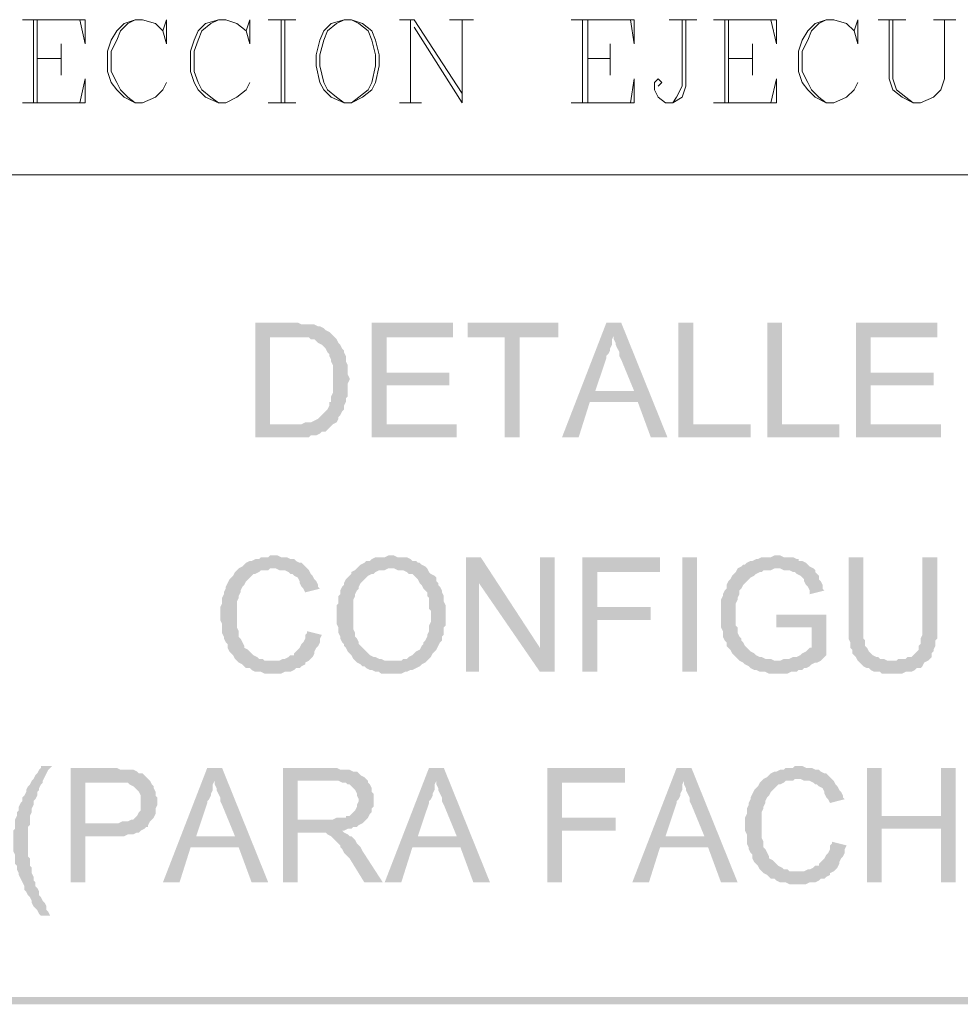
# Model space of a CAD drawing. Header units: millimetres. Extents: x 7 to 203, y 3 to 294.
# Tile 5 of 15: x 82 to 104, y 3 to 26. Entities that reach past the tile are written whole.
import ezdxf

# ---------------------------------------------------------------- set-up
doc = ezdxf.new("R2010")
doc.units = ezdxf.units.MM
doc.layers.add('DGE_CONTORNOS', color=7, linetype='Continuous', lineweight=0)
doc.layers.add('DGE_RELLENO', color=7, linetype='Continuous', lineweight=0)

msp = doc.modelspace()

# ---------------------------------------------------------------- hatches: boundary and pattern name
at = {"layer": 'DGE_RELLENO', "true_color": 0x000000}
for points in [[(88.773, 18.8666), (87.884, 18.8666), (87.884, 16.2419), (89.1117, 16.2419), (89.154, 16.2843), (89.281, 16.2843), (89.3657, 16.3266), (89.408, 16.3689), (89.4927, 16.3689), (89.535, 16.4113), (89.5773, 16.4536), (89.6197, 16.4959), (89.662, 16.5383), (88.2227, 16.5383), (88.2227, 18.5279), (88.773, 18.5279), (89.662, 18.5703), (89.6197, 18.6126), (89.5773, 18.6549), (89.4927, 18.6973), (89.4503, 18.7396), (89.3657, 18.782), (89.3233, 18.782), (89.2387, 18.8243), (88.9423, 18.8243), (88.8577, 18.8666)], [(92.4137, 18.8666), (90.551, 18.8666), (90.551, 16.2419), (92.4983, 16.2419), (92.4983, 16.5383), (90.8897, 16.5383), (90.8897, 17.4273), (92.329, 17.4273), (92.329, 17.7236), (90.8897, 17.7236), (90.8897, 18.5279), (92.4137, 18.5279)], [(94.8267, 18.8666), (92.7523, 18.8666), (92.7523, 18.5279), (93.599, 18.5279), (93.599, 16.2419), (93.9377, 16.2419), (93.9377, 18.5279), (94.8267, 18.5279)], [(96.266, 18.8666), (95.9273, 18.8666), (94.9113, 16.2419), (95.2923, 16.2419), (95.5463, 17.0463), (96.647, 17.0463), (95.6733, 17.3003), (95.9273, 18.0623), (95.9273, 18.1046), (95.9697, 18.147), (96.012, 18.2316), (96.012, 18.2739), (96.0543, 18.3586), (96.0543, 18.4856), (96.0967, 18.5703)], [(96.266, 18.8666), (96.0967, 18.5703), (96.0967, 18.4856), (96.139, 18.4009), (96.139, 18.3586), (96.1813, 18.2739), (96.2237, 18.1893), (96.2237, 18.1046), (96.266, 18.0199), (96.5623, 17.3003), (95.6733, 17.3003), (96.647, 17.0463), (96.9433, 16.2419), (97.3243, 16.2419)], [(97.917, 18.8666), (97.5783, 18.8666), (97.5783, 16.2419), (99.2293, 16.2419), (99.2293, 16.5383), (97.917, 16.5383)], [(99.949, 18.8666), (99.6103, 18.8666), (99.6103, 16.2419), (101.2613, 16.2419), (101.2613, 16.5383), (99.949, 16.5383)], [(103.505, 18.8666), (101.6423, 18.8666), (101.6423, 16.2419), (103.5897, 16.2419), (103.5897, 16.5383), (101.981, 16.5383), (101.981, 17.4273), (103.4203, 17.4273), (103.4203, 17.7236), (101.981, 17.7236), (101.981, 18.5279), (103.505, 18.5279)], [(89.662, 18.5703), (88.773, 18.5279), (89.1117, 18.5279), (89.154, 18.4856), (89.2387, 18.4856), (89.281, 18.4433), (89.3233, 18.4009), (89.408, 18.3586), (89.4503, 18.3163), (89.4927, 18.2739), (89.535, 18.1893), (89.5773, 18.147), (89.5773, 18.1046), (89.6197, 18.0199), (89.6197, 17.9776), (89.662, 17.8929), (89.662, 17.2579), (89.6197, 17.1733), (89.6197, 17.0463), (89.5773, 17.0463), (89.5773, 16.9616), (89.535, 16.8769), (89.4927, 16.8346), (89.4503, 16.7923), (89.408, 16.7499), (89.3657, 16.7076), (89.3233, 16.6653), (89.2387, 16.623), (89.154, 16.5806), (89.027, 16.5806), (88.9423, 16.5383), (88.2227, 16.5383), (89.662, 16.5383), (89.7467, 16.5806), (89.789, 16.6653), (89.789, 16.7076), (89.8313, 16.7499), (89.8737, 16.8346), (89.916, 16.8769), (89.916, 16.9616), (89.9583, 17.0463), (89.9583, 17.131), (90.0007, 17.1733), (90.0007, 17.4696), (90.043, 17.5543), (90.043, 17.5966), (90.0007, 17.6813), (90.0007, 17.8929), (89.9583, 17.9776), (89.9583, 18.1046), (89.916, 18.1893), (89.916, 18.2316), (89.8737, 18.2739), (89.8313, 18.3586), (89.789, 18.4009), (89.7467, 18.4856), (89.7043, 18.5279)], [(88.3073, 13.5326), (88.2227, 13.5326), (88.1803, 13.4903), (88.011, 13.4903), (87.9687, 13.448), (87.884, 13.448), (87.7993, 13.4056), (87.757, 13.4056), (87.6723, 13.3633), (87.63, 13.3209), (87.5877, 13.2786), (87.503, 13.2363), (87.4607, 13.1939), (87.4183, 13.1516), (87.376, 13.0669), (87.3337, 13.0246), (87.2913, 12.9823), (87.249, 12.8976), (87.2067, 12.813), (87.2067, 12.7706), (87.1643, 12.6859), (87.1643, 12.6436), (87.122, 12.5589), (87.122, 12.432), (87.0797, 12.3473), (87.0797, 12.0509), (87.122, 11.9663), (87.122, 11.7546), (87.1643, 11.6699), (87.1643, 11.6276), (87.2067, 11.5429), (87.249, 11.5006), (87.249, 11.4159), (87.2913, 11.3313), (87.3337, 11.289), (87.376, 11.2466), (87.4183, 11.1619), (87.4607, 11.1196), (87.503, 11.0773), (88.3073, 11.1196), (88.0957, 11.1196), (88.0533, 11.1619), (87.9687, 11.1619), (87.9263, 11.2043), (87.8417, 11.2466), (87.7993, 11.289), (87.757, 11.3313), (87.7147, 11.3736), (87.63, 11.4159), (87.63, 11.4583), (87.5877, 11.5429), (87.5453, 11.6276), (87.503, 11.6699), (87.503, 11.797), (87.4607, 11.8816), (87.4607, 12.4743), (87.503, 12.5589), (87.503, 12.6013), (87.5453, 12.6859), (87.5453, 12.7283), (87.5877, 12.813), (87.63, 12.8553), (87.6723, 12.94), (87.7147, 12.9823), (87.757, 13.0246), (87.7993, 13.0669), (87.8417, 13.1093), (87.884, 13.1093), (87.9687, 13.1516), (88.011, 13.1939), (88.1803, 13.1939), (88.2227, 13.2363), (89.0693, 13.2363), (89.027, 13.2786), (88.9847, 13.3209), (88.9423, 13.3633), (88.9, 13.3633), (88.8153, 13.4056), (88.773, 13.448), (88.6883, 13.448), (88.6037, 13.4903), (88.4767, 13.4903), (88.392, 13.5326)], [(91.0167, 13.5326), (90.932, 13.5326), (90.8473, 13.4903), (90.6357, 13.4903), (90.551, 13.448), (90.5087, 13.4056), (90.424, 13.4056), (90.3817, 13.3633), (90.297, 13.3209), (90.2547, 13.2786), (90.2123, 13.2363), (91.059, 13.2363), (91.1437, 13.1939), (91.2707, 13.1939), (91.3553, 13.1516), (91.3977, 13.1093), (91.4823, 13.1093), (91.5247, 13.0669), (91.567, 13.0246), (91.6093, 12.9823), (91.6517, 12.8976), (91.694, 12.8553), (91.7363, 12.7706), (91.7787, 12.7283), (91.821, 12.6859), (91.821, 12.6013), (91.8633, 12.5589), (91.8633, 12.3049), (91.9057, 12.2626), (91.9057, 12.0086), (91.8633, 11.9239), (91.8633, 11.797), (91.821, 11.7123), (91.821, 11.6699), (91.7787, 11.5853), (91.7363, 11.5429), (91.7363, 11.5006), (91.694, 11.4583), (91.6517, 11.3736), (91.567, 11.3313), (91.5247, 11.289), (91.4823, 11.2466), (91.3977, 11.2043), (91.3553, 11.1619), (91.2707, 11.1619), (91.2283, 11.1196), (91.0167, 11.1196), (91.821, 11.1196), (91.8633, 11.1619), (91.9057, 11.2043), (91.948, 11.289), (91.9903, 11.3313), (92.0327, 11.3736), (92.075, 11.4583), (92.1173, 11.5429), (92.1597, 11.5853), (92.1597, 11.6699), (92.202, 11.7123), (92.202, 11.8816), (92.2443, 11.9239), (92.2443, 12.3896), (92.202, 12.4743), (92.202, 12.6013), (92.1597, 12.6859), (92.1597, 12.7283), (92.1173, 12.813), (92.075, 12.8553), (92.075, 12.8976), (92.0327, 12.94), (92.0327, 13.0246), (91.9903, 13.0669), (91.9057, 13.1093), (91.8633, 13.1516), (91.821, 13.2363), (91.7787, 13.2786), (91.694, 13.3209), (91.6517, 13.3633), (91.6093, 13.3633), (91.567, 13.4056), (91.4823, 13.4056), (91.44, 13.448), (91.3553, 13.4903), (91.1437, 13.4903), (91.059, 13.5326)], [(93.0487, 13.4903), (92.71, 13.4903), (92.71, 10.8656), (93.0063, 10.8656), (93.0063, 12.8976)], [(93.0487, 13.4903), (93.0063, 12.8976), (94.4033, 10.8656), (94.4033, 11.4159)], [(94.742, 13.4903), (94.4033, 13.4903), (94.4033, 10.8656), (94.742, 10.8656)], [(97.155, 13.4903), (95.377, 13.4903), (95.377, 10.8656), (95.7157, 10.8656), (95.7157, 12.0509), (96.9433, 12.0509), (96.9433, 12.3473), (95.7157, 12.3473), (95.7157, 13.1516), (97.155, 13.1516)], [(97.663, 13.4903), (98.0017, 13.4903), (98.0017, 10.8656), (97.663, 10.8656), (97.663, 13.4903)], [(99.822, 13.5326), (99.7797, 13.5326), (99.695, 13.4903), (99.4833, 13.4903), (99.3987, 13.448), (99.3563, 13.448), (99.2717, 13.4056), (99.2293, 13.4056), (99.1447, 13.3633), (99.1023, 13.3209), (99.06, 13.3209), (99.0177, 13.2786), (98.933, 13.2363), (98.8907, 13.1516), (98.8483, 13.1093), (98.806, 13.0669), (98.7637, 12.9823), (98.7213, 12.94), (98.679, 12.8553), (98.679, 12.7706), (98.6367, 12.7283), (98.5943, 12.6436), (98.5943, 12.6013), (98.552, 12.5166), (98.552, 11.8816), (98.5943, 11.797), (98.5943, 11.6699), (98.6367, 11.5853), (98.679, 11.5429), (98.679, 11.4583), (98.7213, 11.4159), (98.7637, 11.3736), (98.806, 11.289), (98.8483, 11.2466), (98.8907, 11.2043), (98.933, 11.1619), (98.9753, 11.1196), (99.8643, 11.1196), (99.7797, 11.1196), (99.695, 11.1619), (99.568, 11.1619), (99.4833, 11.2043), (99.441, 11.2043), (99.3563, 11.2466), (99.314, 11.289), (99.2293, 11.3313), (99.187, 11.3736), (99.1447, 11.4159), (99.1023, 11.4583), (99.06, 11.5429), (99.0177, 11.5853), (99.0177, 11.6276), (98.9753, 11.6699), (98.933, 11.7546), (98.933, 11.8816), (98.8907, 11.9239), (98.8907, 12.432), (98.933, 12.5166), (98.933, 12.5589), (98.9753, 12.6436), (98.9753, 12.7283), (99.0177, 12.7706), (99.06, 12.8553), (99.1023, 12.8976), (99.1447, 12.94), (99.187, 12.9823), (99.2293, 13.0246), (99.314, 13.0669), (99.3563, 13.1093), (99.441, 13.1516), (99.4833, 13.1516), (99.5257, 13.1939), (99.695, 13.1939), (99.7797, 13.2363), (100.6687, 13.2363), (100.584, 13.2786), (100.5417, 13.3209), (100.4993, 13.3633), (100.4147, 13.4056), (100.33, 13.4056), (100.33, 13.448), (100.2877, 13.448), (100.203, 13.4903), (99.9913, 13.4903), (99.9067, 13.5326)], [(101.8117, 13.4903), (101.473, 13.4903), (101.473, 11.6276), (101.5153, 11.5429), (101.5153, 11.4159), (101.5577, 11.3736), (101.5577, 11.289), (101.6, 11.2466), (101.6423, 11.2043), (101.6847, 11.1196), (102.4467, 11.1196), (102.362, 11.1196), (102.2773, 11.1619), (102.1927, 11.1619), (102.1503, 11.2043), (102.108, 11.2043), (102.0233, 11.2466), (101.981, 11.289), (101.9387, 11.3313), (101.8963, 11.4159), (101.854, 11.4583), (101.854, 11.5853), (101.8117, 11.6276), (101.8117, 11.9663)], [(103.505, 13.4903), (103.1663, 13.4903), (103.1663, 11.7123), (103.124, 11.6276), (103.124, 11.5006), (103.0817, 11.4583), (103.0817, 11.3736), (103.0393, 11.3313), (102.997, 11.289), (102.9547, 11.2466), (102.9123, 11.2043), (102.8277, 11.2043), (102.7853, 11.1619), (102.616, 11.1619), (102.5737, 11.1196), (101.6847, 11.1196), (101.727, 11.0773), (101.7693, 11.0349), (101.8117, 10.9926), (101.8963, 10.9503), (101.9387, 10.9503), (101.981, 10.9079), (102.0657, 10.8656), (102.1927, 10.8656), (102.235, 10.8233), (102.7007, 10.8233), (102.7853, 10.8656), (102.9123, 10.8656), (102.997, 10.9079), (103.0393, 10.9503), (103.124, 10.9503), (103.1663, 10.9926), (103.2087, 11.0773), (103.2933, 11.1196), (103.3357, 11.1619), (103.378, 11.2043), (103.378, 11.289), (103.4203, 11.3313), (103.4203, 11.3736), (103.4627, 11.4583), (103.4627, 11.5853), (103.505, 11.6276), (103.505, 11.9663)], [(89.0693, 13.2363), (88.3073, 13.2363), (88.3497, 13.2363), (88.4343, 13.1939), (88.5613, 13.1939), (88.646, 13.1516), (88.6883, 13.1093), (88.7307, 13.1093), (88.773, 13.0669), (88.8577, 13.0246), (88.9, 12.94), (88.9, 12.8976), (88.9423, 12.813), (88.9847, 12.7706), (89.027, 12.6859), (89.3657, 12.7706), (89.3233, 12.813), (89.3233, 12.8553), (89.281, 12.94), (89.2387, 12.9823), (89.1963, 13.0669), (89.154, 13.1093), (89.1117, 13.1939)], [(90.2123, 13.2363), (90.17, 13.1939), (90.0853, 13.1516), (90.0853, 13.1093), (90.043, 13.0669), (90.0007, 13.0246), (89.9583, 12.9823), (89.916, 12.8976), (89.916, 12.8553), (89.8737, 12.813), (89.8313, 12.7283), (89.8313, 12.6436), (89.789, 12.6013), (89.789, 12.432), (89.7467, 12.3896), (89.7467, 11.9663), (89.789, 11.8816), (89.789, 11.7546), (89.8313, 11.6699), (89.8313, 11.6276), (89.8737, 11.5429), (89.916, 11.5006), (89.916, 11.4583), (89.9583, 11.4159), (90.0007, 11.3313), (90.043, 11.289), (90.0853, 11.2466), (90.1277, 11.1619), (90.17, 11.1196), (90.2123, 11.0773), (90.297, 11.0349), (90.3393, 10.9926), (90.3817, 10.9926), (90.424, 10.9503), (90.5087, 10.9079), (90.551, 10.9079), (90.6357, 10.8656), (90.7203, 10.8656), (90.7627, 10.8233), (91.0167, 10.8233), (91.2283, 10.8233), (91.313, 10.8656), (91.3553, 10.8656), (91.44, 10.9079), (91.4823, 10.9079), (91.567, 10.9503), (91.6517, 10.9926), (91.694, 11.0349), (91.7787, 11.0773), (91.821, 11.1196), (90.8473, 11.1196), (90.7627, 11.1619), (90.7203, 11.1619), (90.6357, 11.2043), (90.5933, 11.2043), (90.5087, 11.2466), (90.4663, 11.289), (90.424, 11.3313), (90.3817, 11.3736), (90.3393, 11.4159), (90.297, 11.4583), (90.2547, 11.5006), (90.2547, 11.5429), (90.2123, 11.6276), (90.17, 11.6699), (90.17, 11.7546), (90.1277, 11.8393), (90.1277, 12.5166), (90.17, 12.6013), (90.17, 12.6436), (90.2123, 12.7283), (90.2547, 12.7706), (90.2547, 12.813), (90.297, 12.8976), (90.3393, 12.94), (90.3817, 12.9823), (90.424, 13.0246), (90.4663, 13.0669), (90.551, 13.1093), (90.5933, 13.1093), (90.6357, 13.1516), (90.7203, 13.1939), (90.8473, 13.1939), (90.932, 13.2363), (91.0167, 13.2363)], [(100.6687, 13.2363), (99.822, 13.2363), (99.9067, 13.2363), (99.9913, 13.1939), (100.1183, 13.1939), (100.203, 13.1516), (100.2453, 13.1516), (100.2877, 13.1093), (100.3723, 13.0669), (100.4147, 13.0246), (100.457, 12.9823), (100.457, 12.94), (100.4993, 12.8553), (100.5417, 12.813), (100.584, 12.7283), (100.584, 12.6436), (100.9227, 12.7283), (100.8803, 12.7706), (100.8803, 12.8553), (100.838, 12.94), (100.7957, 12.9823), (100.7957, 13.0669), (100.7533, 13.1093), (100.711, 13.1516), (100.711, 13.1939)], [(100.965, 12.1779), (99.822, 12.1779), (99.822, 11.8816), (100.6263, 11.8816), (100.6263, 11.4159), (100.584, 11.4159), (100.5417, 11.3736), (100.4993, 11.3313), (100.4147, 11.289), (100.3723, 11.2466), (100.2877, 11.2043), (100.203, 11.2043), (100.1183, 11.1619), (99.9913, 11.1619), (99.9067, 11.1196), (98.9753, 11.1196), (99.06, 11.0773), (99.1023, 11.0349), (99.187, 10.9926), (99.2293, 10.9503), (99.314, 10.9079), (99.3563, 10.9079), (99.441, 10.8656), (99.568, 10.8656), (99.6527, 10.8233), (100.076, 10.8233), (100.1607, 10.8656), (100.2877, 10.8656), (100.33, 10.9079), (100.4147, 10.9079), (100.457, 10.9503), (100.4993, 10.9503), (100.584, 10.9926), (100.6263, 11.0349), (100.711, 11.0773), (100.7533, 11.0773), (100.838, 11.1196), (100.8803, 11.1619), (100.965, 11.2466)], [(89.0693, 11.797), (89.0693, 11.7546), (89.027, 11.7123), (89.027, 11.6276), (88.9847, 11.5429), (88.9423, 11.5006), (88.9, 11.4159), (88.8577, 11.3736), (88.8153, 11.3313), (88.773, 11.289), (88.773, 11.2466), (88.6883, 11.2466), (88.646, 11.2043), (88.5613, 11.1619), (88.519, 11.1619), (88.4343, 11.1196), (88.3073, 11.1196), (87.503, 11.0773), (87.5877, 11.0349), (87.63, 10.9926), (87.6723, 10.9503), (87.757, 10.9503), (87.7993, 10.9079), (87.884, 10.8656), (88.011, 10.8656), (88.0957, 10.8233), (88.4767, 10.8233), (88.5613, 10.8656), (88.6883, 10.8656), (88.773, 10.9079), (88.8153, 10.9503), (88.9, 10.9503), (88.9423, 10.9926), (89.027, 11.0349), (89.027, 11.0773), (89.1117, 11.1196), (89.154, 11.1619), (89.1963, 11.2043), (89.2387, 11.289), (89.2387, 11.3313), (89.281, 11.4159), (89.3233, 11.4583), (89.3657, 11.5429), (89.3657, 11.6276), (89.408, 11.7123)], [(83.2273, 8.7066), (82.9733, 8.7066), (82.9733, 8.6643), (82.931, 8.622), (82.8887, 8.5373), (82.8463, 8.4949), (82.804, 8.4103), (82.7617, 8.3679), (82.7193, 8.2833), (82.677, 8.2409), (82.6347, 8.1563), (82.6347, 8.114), (82.5923, 8.0293), (82.55, 7.9869), (82.55, 7.9023), (82.5077, 7.8599), (82.4653, 7.7753), (82.4653, 7.6906), (82.423, 7.6483), (82.423, 7.5636), (82.3807, 7.4789), (82.3807, 7.2673), (82.3383, 7.2249), (82.3383, 6.7593), (82.3807, 6.6746), (82.3807, 6.463), (82.423, 6.4206), (82.423, 6.3359), (82.4653, 6.2513), (82.4653, 6.2089), (82.5077, 6.1243), (82.55, 6.0396), (82.5923, 5.955), (82.5923, 5.8703), (82.6347, 5.8279), (82.677, 5.7433), (82.7193, 5.7009), (82.7617, 5.6163), (82.7617, 5.5739), (82.804, 5.4893), (82.8463, 5.447), (82.8887, 5.4046), (82.931, 5.3199), (82.9733, 5.2776), (83.2273, 5.2776), (83.185, 5.2776), (83.1427, 5.3623), (83.1003, 5.4046), (83.1003, 5.4893), (83.058, 5.5739), (83.0157, 5.6163), (82.9733, 5.7009), (82.931, 5.7433), (82.931, 5.8279), (82.8887, 5.9126), (82.8463, 5.955), (82.8463, 6.0396), (82.804, 6.082), (82.804, 6.1666), (82.7617, 6.2513), (82.7617, 6.3783), (82.7193, 6.4206), (82.7193, 6.59), (82.677, 6.6323), (82.677, 7.3096), (82.7193, 7.3519), (82.7193, 7.5636), (82.7617, 7.6483), (82.7617, 7.7329), (82.804, 7.8176), (82.804, 7.9023), (82.8463, 7.9446), (82.8887, 8.0293), (82.8887, 8.114), (82.931, 8.1563), (82.931, 8.1986), (82.9733, 8.2833), (83.0157, 8.3256), (83.0157, 8.3679), (83.058, 8.4526), (83.1003, 8.5373), (83.1427, 8.622)], [(84.6243, 8.6643), (83.6507, 8.6643), (83.6507, 6.0396), (83.9893, 6.0396), (83.9893, 7.098), (84.8783, 7.098), (84.963, 7.1403), (85.09, 7.1403), (85.1747, 7.1826), (85.217, 7.1826), (85.2593, 7.2249), (85.344, 7.2673), (85.3863, 7.3096), (85.4287, 7.3096), (85.4287, 7.3519), (83.9893, 7.3943), (83.9893, 8.3256), (84.6667, 8.3256), (85.471, 8.3679), (85.4287, 8.4103), (85.3863, 8.4526), (85.344, 8.4949), (85.3017, 8.5373), (85.217, 8.5373), (85.1747, 8.5796), (85.09, 8.622), (85.0053, 8.622), (84.7937, 8.622), (84.709, 8.6643)], [(87.122, 8.6643), (86.7833, 8.6643), (85.7673, 6.0396), (86.1483, 6.0396), (86.4023, 6.8439), (87.503, 6.8439), (86.5293, 7.098), (86.7833, 7.8599), (86.7833, 7.9023), (86.8257, 7.9446), (86.868, 8.0293), (86.868, 8.0716), (86.9103, 8.1563), (86.9103, 8.2833), (86.9527, 8.3679)], [(87.122, 8.6643), (86.9527, 8.3679), (86.9527, 8.2833), (86.995, 8.1986), (86.995, 8.1563), (87.0373, 8.0716), (87.0797, 7.9869), (87.0797, 7.9023), (87.122, 7.8176), (87.4183, 7.098), (86.5293, 7.098), (87.503, 6.8439), (87.7993, 6.0396), (88.1803, 6.0396)], [(89.662, 8.6643), (88.519, 8.6643), (88.519, 6.0396), (88.8577, 6.0396), (88.8577, 7.1826), (89.2387, 7.1826), (89.8737, 7.2249), (89.916, 7.2249), (90.0007, 7.2673), (90.0853, 7.2673), (90.1277, 7.3096), (90.2123, 7.3096), (90.2547, 7.3519), (90.3393, 7.3943), (90.3817, 7.4366), (90.424, 7.4789), (88.8577, 7.4789), (88.8577, 8.3679), (89.662, 8.3679), (90.424, 8.4103), (90.3817, 8.4526), (90.297, 8.4949), (90.2547, 8.5373), (90.2123, 8.5796), (90.1277, 8.5796), (90.043, 8.622), (89.8313, 8.622), (89.7467, 8.6643)], [(92.202, 8.6643), (91.8633, 8.6643), (90.8473, 6.0396), (91.2283, 6.0396), (91.4823, 6.8439), (92.583, 6.8439), (91.6093, 7.098), (91.8633, 7.8599), (91.8633, 7.9023), (91.9057, 7.9446), (91.948, 8.0293), (91.948, 8.0716), (91.9903, 8.1563), (91.9903, 8.2833), (92.0327, 8.3679)], [(92.202, 8.6643), (92.0327, 8.3679), (92.0327, 8.2833), (92.075, 8.1986), (92.075, 8.1563), (92.1173, 8.0716), (92.1597, 7.9869), (92.1597, 7.9023), (92.202, 7.8176), (92.4983, 7.098), (91.6093, 7.098), (92.583, 6.8439), (92.8793, 6.0396), (93.2603, 6.0396)], [(96.3507, 8.6643), (94.5727, 8.6643), (94.5727, 6.0396), (94.9113, 6.0396), (94.9113, 7.2249), (96.139, 7.2249), (96.139, 7.5213), (94.9113, 7.5213), (94.9113, 8.3256), (96.3507, 8.3256)], [(97.8747, 8.6643), (97.536, 8.6643), (96.52, 6.0396), (96.901, 6.0396), (97.155, 6.8439), (98.2557, 6.8439), (97.282, 7.098), (97.536, 7.8599), (97.536, 7.9023), (97.5783, 7.9446), (97.6207, 8.0293), (97.6207, 8.0716), (97.663, 8.1563), (97.663, 8.2833), (97.7053, 8.3679)], [(97.8747, 8.6643), (97.7053, 8.3679), (97.7053, 8.2833), (97.7477, 8.1986), (97.7477, 8.1563), (97.79, 8.0716), (97.8323, 7.9869), (97.8323, 7.9023), (97.8747, 7.8176), (98.171, 7.098), (97.282, 7.098), (98.2557, 6.8439), (98.552, 6.0396), (98.933, 6.0396)], [(100.33, 8.7066), (100.2453, 8.7066), (100.203, 8.6643), (100.0337, 8.6643), (99.9913, 8.622), (99.9067, 8.622), (99.822, 8.5796), (99.7797, 8.5796), (99.695, 8.5373), (99.6527, 8.4949), (99.6103, 8.4526), (99.5257, 8.4103), (99.4833, 8.3679), (99.441, 8.3256), (99.3987, 8.2409), (99.3563, 8.1986), (99.314, 8.1563), (99.2717, 8.0716), (99.2293, 7.9869), (99.2293, 7.9446), (99.187, 7.8599), (99.187, 7.8176), (99.1447, 7.7329), (99.1447, 7.606), (99.1023, 7.5213), (99.1023, 7.2249), (99.1447, 7.1403), (99.1447, 6.9286), (99.187, 6.8439), (99.187, 6.8016), (99.2293, 6.7169), (99.2717, 6.6746), (99.2717, 6.59), (99.314, 6.5053), (99.3563, 6.463), (99.3987, 6.4206), (99.441, 6.3359), (99.4833, 6.2936), (99.5257, 6.2513), (100.33, 6.2936), (100.1183, 6.2936), (100.076, 6.3359), (99.9913, 6.3359), (99.949, 6.3783), (99.8643, 6.4206), (99.822, 6.463), (99.7797, 6.5053), (99.7373, 6.5476), (99.6527, 6.59), (99.6527, 6.6323), (99.6103, 6.7169), (99.568, 6.8016), (99.5257, 6.8439), (99.5257, 6.9709), (99.4833, 7.0556), (99.4833, 7.6483), (99.5257, 7.7329), (99.5257, 7.7753), (99.568, 7.8599), (99.568, 7.9023), (99.6103, 7.9869), (99.6527, 8.0293), (99.695, 8.114), (99.7373, 8.1563), (99.7797, 8.1986), (99.822, 8.2409), (99.8643, 8.2833), (99.9067, 8.2833), (99.9913, 8.3256), (100.0337, 8.3679), (100.203, 8.3679), (100.2453, 8.4103), (101.092, 8.4103), (101.0497, 8.4526), (101.0073, 8.4949), (100.965, 8.5373), (100.9227, 8.5373), (100.838, 8.5796), (100.7957, 8.622), (100.711, 8.622), (100.6263, 8.6643), (100.4993, 8.6643), (100.4147, 8.7066)], [(102.235, 8.6643), (101.8963, 8.6643), (101.8963, 6.0396), (102.235, 6.0396), (102.235, 7.2673), (103.5897, 7.2673), (102.235, 7.5636)], [(103.9283, 8.6643), (103.5897, 8.6643), (103.5897, 7.5636), (102.235, 7.5636), (103.5897, 7.2673), (103.5897, 6.0396), (103.9283, 6.0396)], [(85.471, 8.3679), (84.6667, 8.3256), (84.963, 8.3256), (85.0053, 8.2833), (85.09, 8.2409), (85.1323, 8.1986), (85.1747, 8.1563), (85.217, 8.114), (85.2593, 8.0293), (85.2593, 7.6906), (85.217, 7.6483), (85.1747, 7.5636), (85.1323, 7.5213), (85.09, 7.4789), (85.0477, 7.4789), (84.963, 7.4366), (84.836, 7.4366), (84.7513, 7.3943), (83.9893, 7.3943), (85.4287, 7.3519), (85.471, 7.4366), (85.5133, 7.4789), (85.5557, 7.5213), (85.598, 7.606), (85.598, 7.7329), (85.6403, 7.8176), (85.6403, 7.9869), (85.598, 8.0293), (85.598, 8.114), (85.5557, 8.1986), (85.5557, 8.2409), (85.5133, 8.2833)], [(90.424, 8.4103), (89.662, 8.3679), (89.789, 8.3679), (89.8737, 8.3256), (89.9583, 8.3256), (90.0007, 8.2833), (90.043, 8.2833), (90.0853, 8.2409), (90.1277, 8.1986), (90.17, 8.1563), (90.2123, 8.0716), (90.2123, 8.0293), (90.2547, 7.9446), (90.2547, 7.9023), (90.2123, 7.8176), (90.2123, 7.7753), (90.17, 7.6906), (90.1277, 7.6483), (90.0853, 7.606), (90.043, 7.5636), (89.9583, 7.5636), (89.9583, 7.5213), (89.7467, 7.5213), (89.662, 7.4789), (88.8577, 7.4789), (90.424, 7.4789), (90.4663, 7.5213), (90.5087, 7.606), (90.551, 7.6483), (90.551, 7.7329), (90.5933, 7.7753), (90.5933, 8.0716), (90.551, 8.114), (90.551, 8.1986), (90.5087, 8.2833), (90.4663, 8.3256), (90.4663, 8.3679)], [(101.092, 8.4103), (100.33, 8.4103), (100.3723, 8.4103), (100.457, 8.3679), (100.584, 8.3679), (100.6687, 8.3256), (100.711, 8.2833), (100.7533, 8.2833), (100.7957, 8.2409), (100.8803, 8.1986), (100.9227, 8.114), (100.9227, 8.0716), (100.965, 7.9869), (101.0073, 7.9446), (101.0497, 7.8599), (101.3883, 7.9446), (101.346, 7.9869), (101.346, 8.0293), (101.3037, 8.114), (101.2613, 8.1563), (101.219, 8.2409), (101.1767, 8.2833), (101.1343, 8.3679)], [(89.8737, 7.2249), (89.2387, 7.1826), (89.4927, 7.1826), (89.535, 7.1403), (89.6197, 7.098), (89.662, 7.0556), (89.7043, 7.0133), (89.789, 6.9286), (89.8313, 6.8863), (89.8313, 6.8439), (89.8737, 6.8016), (89.916, 6.7169), (89.9583, 6.6746), (90.043, 6.59), (90.3817, 6.0396), (90.805, 6.0396), (90.3393, 6.7593), (90.297, 6.8439), (90.2547, 6.8863), (90.2123, 6.9286), (90.17, 7.0133), (90.1277, 7.0556), (90.0853, 7.098), (90.043, 7.098), (90.0007, 7.1403), (89.916, 7.1826)], [(101.092, 6.9709), (101.092, 6.9286), (101.0497, 6.8863), (101.0497, 6.8016), (101.0073, 6.7169), (100.965, 6.6746), (100.9227, 6.59), (100.8803, 6.5476), (100.838, 6.5053), (100.7957, 6.463), (100.7957, 6.4206), (100.711, 6.4206), (100.6687, 6.3783), (100.584, 6.3359), (100.5417, 6.3359), (100.457, 6.2936), (100.33, 6.2936), (99.5257, 6.2513), (99.6103, 6.2089), (99.6527, 6.1666), (99.695, 6.1243), (99.7797, 6.1243), (99.822, 6.082), (99.9067, 6.0396), (100.0337, 6.0396), (100.1183, 5.9973), (100.4993, 5.9973), (100.584, 6.0396), (100.711, 6.0396), (100.7957, 6.082), (100.838, 6.1243), (100.9227, 6.1243), (100.965, 6.1666), (101.0497, 6.2089), (101.0497, 6.2513), (101.1343, 6.2936), (101.1767, 6.3359), (101.219, 6.3783), (101.2613, 6.463), (101.2613, 6.5053), (101.3037, 6.59), (101.346, 6.6323), (101.3883, 6.7169), (101.3883, 6.8016), (101.4307, 6.8863)], [(203.2847, 3.2456), (203.1153, 3.415), (6.5617, 3.2456)], [(203.1153, 3.415), (6.5617, 3.2456), (6.731, 3.415)], [(203.2847, 3.2456), (203.1577, 3.3726), (6.5617, 3.2456)], [(203.1577, 3.3726), (6.5617, 3.2456), (6.6887, 3.3726)]]:
    msp.add_hatch(color=7, dxfattribs=at).paths.add_polyline_path(points, flags=0)

# ---------------------------------------------------------------- linework, layer by layer
at = {"layer": 'DGE_CONTORNOS', "lineweight": 5}
for points in [[(82.55, 25.8093), (83.9893, 25.8093), (83.9893, 25.2589), (83.8623, 25.8093)], [(82.804, 25.8093), (82.804, 23.9043)], [(82.8887, 25.8093), (82.8887, 23.9043)], [(85.7673, 25.5553), (85.852, 25.2589), (85.852, 25.8093), (85.7673, 25.5553), (85.598, 25.7246), (85.3017, 25.8093), (85.1323, 25.8093), (84.8783, 25.7246), (84.709, 25.5553), (84.582, 25.3436), (84.4973, 25.0896), (84.4973, 24.6239), (84.582, 24.3699), (84.709, 24.2006), (84.8783, 24.0313), (85.1323, 23.9043), (85.3017, 23.9043), (85.598, 24.0313), (85.7673, 24.2006), (85.852, 24.3699)], [(85.1323, 25.8093), (84.963, 25.7246), (84.7937, 25.5553), (84.709, 25.3436), (84.582, 25.0896), (84.582, 24.6239), (84.709, 24.3699), (84.7937, 24.2006), (84.963, 24.0313), (85.1323, 23.9043)], [(87.6723, 25.5553), (87.757, 25.2589), (87.757, 25.8093), (87.6723, 25.5553), (87.4607, 25.7246), (87.2067, 25.8093), (87.0373, 25.8093), (86.741, 25.7246), (86.5717, 25.5553), (86.487, 25.3436), (86.4023, 25.0896), (86.4023, 24.6239), (86.487, 24.3699), (86.5717, 24.2006), (86.741, 24.0313), (87.0373, 23.9043), (87.2067, 23.9043), (87.4607, 24.0313), (87.6723, 24.2006), (87.757, 24.3699)], [(87.0373, 25.8093), (86.868, 25.7246), (86.6563, 25.5553), (86.5717, 25.3436), (86.487, 25.0896), (86.487, 24.6239), (86.5717, 24.3699), (86.6563, 24.2006), (86.868, 24.0313), (87.0373, 23.9043)], [(88.1803, 25.8093), (88.8153, 25.8093)], [(88.4767, 25.8093), (88.4767, 23.9043)], [(88.5613, 25.8093), (88.5613, 23.9043)], [(89.916, 25.8093), (89.6197, 25.7246), (89.4503, 25.5553), (89.3657, 25.3436), (89.281, 25.005), (89.281, 24.7509), (89.3657, 24.3699), (89.4503, 24.2006), (89.6197, 24.0313), (89.916, 23.9043), (90.0853, 23.9043), (90.3393, 24.0313), (90.551, 24.2006), (90.6357, 24.3699), (90.7203, 24.7509), (90.7203, 25.005), (90.6357, 25.3436), (90.551, 25.5553), (90.3393, 25.7246), (90.0853, 25.8093), (89.916, 25.8093), (89.7467, 25.7246), (89.535, 25.5553), (89.4503, 25.3436), (89.3657, 25.005), (89.3657, 24.7509), (89.4503, 24.3699), (89.535, 24.2006), (89.7467, 24.0313), (89.916, 23.9043)], [(90.0853, 23.9043), (90.2547, 24.0313), (90.4663, 24.2006), (90.551, 24.3699), (90.6357, 24.7509), (90.6357, 25.005), (90.551, 25.3436), (90.4663, 25.5553), (90.2547, 25.7246), (90.0853, 25.8093)], [(91.186, 25.8093), (91.5247, 25.8093)], [(91.44, 25.8093), (91.44, 23.9043)], [(91.5247, 25.8093), (92.6253, 24.1159)], [(91.5247, 25.64), (92.6253, 23.9043), (92.6253, 25.8093)], [(92.329, 25.8093), (92.8793, 25.8093)], [(95.123, 25.8093), (96.5623, 25.8093), (96.5623, 25.2589), (96.4777, 25.8093)], [(95.377, 25.8093), (95.377, 23.9043)], [(95.504, 25.8093), (95.504, 23.9043)], [(97.7477, 25.8093), (97.7477, 24.2853), (97.663, 24.0313), (97.4513, 23.9043), (97.282, 23.9043), (97.1127, 24.0313), (97.028, 24.2006), (97.028, 24.3699), (97.1127, 24.4546), (97.1973, 24.3699), (97.1127, 24.2853)], [(97.3667, 25.8093), (98.0017, 25.8093)], [(97.663, 25.8093), (97.663, 24.2853), (97.536, 24.0313), (97.4513, 23.9043)], [(98.3827, 25.8093), (99.822, 25.8093), (99.822, 25.2589), (99.695, 25.8093)], [(98.6367, 25.8093), (98.6367, 23.9043)], [(98.7213, 25.8093), (98.7213, 23.9043)], [(101.6, 25.5553), (101.6847, 25.2589), (101.6847, 25.8093), (101.6, 25.5553), (101.4307, 25.7246), (101.1343, 25.8093), (100.965, 25.8093), (100.711, 25.7246), (100.5417, 25.5553), (100.4147, 25.3436), (100.33, 25.0896), (100.33, 24.6239), (100.4147, 24.3699), (100.5417, 24.2006), (100.711, 24.0313), (100.965, 23.9043), (101.1343, 23.9043), (101.4307, 24.0313), (101.6, 24.2006), (101.6847, 24.3699)], [(100.965, 25.8093), (100.7957, 25.7246), (100.6263, 25.5553), (100.5417, 25.3436), (100.4147, 25.0896), (100.4147, 24.6239), (100.5417, 24.3699), (100.6263, 24.2006), (100.7957, 24.0313), (100.965, 23.9043)], [(102.1503, 25.8093), (102.7853, 25.8093)], [(102.4043, 25.8093), (102.4043, 24.4546), (102.489, 24.2006), (102.7007, 24.0313), (102.9547, 23.9043), (103.124, 23.9043), (103.4203, 24.0313), (103.5897, 24.2006), (103.6743, 24.4546), (103.6743, 25.8093)], [(102.489, 25.8093), (102.489, 24.4546), (102.5737, 24.2006), (102.7853, 24.0313), (102.9547, 23.9043)], [(103.4203, 25.8093), (103.9283, 25.8093)], [(83.439, 25.2589), (83.439, 24.5393)], [(96.012, 25.2589), (96.012, 24.5393)], [(99.2717, 25.2589), (99.2717, 24.5393)], [(82.8887, 24.9203), (83.439, 24.9203)], [(95.504, 24.9203), (96.012, 24.9203)], [(98.7213, 24.9203), (99.2717, 24.9203)], [(82.55, 23.9043), (83.9893, 23.9043), (83.9893, 24.4546), (83.8623, 23.9043)], [(95.123, 23.9043), (96.5623, 23.9043), (96.5623, 24.4546), (96.4777, 23.9043)], [(98.3827, 23.9043), (99.822, 23.9043), (99.822, 24.4546), (99.695, 23.9043)], [(88.1803, 23.9043), (88.8153, 23.9043)], [(91.186, 23.9043), (91.694, 23.9043)]]:
    msp.add_lwpolyline(points, dxfattribs=at)
at = {"layer": 'DGE_CONTORNOS', "lineweight": 9}
msp.add_lwpolyline([(6.5617, 22.2533), (203.2847, 22.2533)], dxfattribs=at)

doc.saveas('drawing.dxf')
